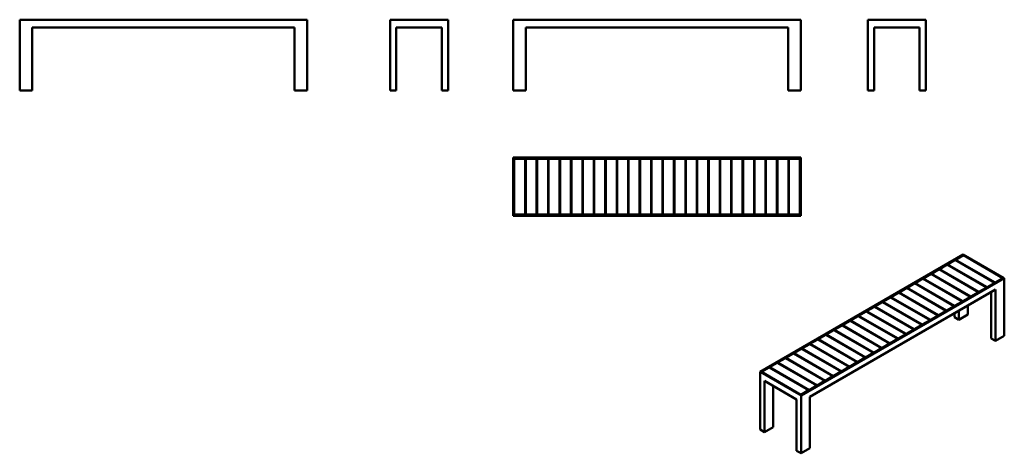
# Model space of a CAD drawing. Header units: millimetres. Extents: x 370 to 6651, y 1515 to 4277.
import ezdxf

# ---------------------------------------------------------------- set-up
doc = ezdxf.new("R2010")
doc.units = ezdxf.units.MM
doc.header["$LTSCALE"] = 16.666667
doc.layers.add('Visible (ANSI)', color=7, linetype='Continuous', lineweight=50)

msp = doc.modelspace()

# ---------------------------------------------------------------- linework, layer by layer
at = {"layer": 'Visible (ANSI)'}
for p, q in [((370, 4277.4), (2204, 4277.4)), ((370, 3827.4), (370, 4277.4)), ((2204, 3827.4), (2204, 4277.4)), ((2732.3, 4277.4), (3102.3, 4277.4)), ((2732.3, 3827.4), (2732.3, 4277.4)), ((3102.3, 3827.4), (3102.3, 4277.4)), ((3518.8, 4277.4), (5352.8, 4277.4)), ((3518.8, 3827.4), (3518.8, 4277.4)), ((5352.8, 3827.4), (5352.8, 4277.4)), ((5781.1, 4277.4), (6151.1, 4277.4)), ((5781.1, 3827.4), (5781.1, 4277.4)), ((6151.1, 3827.4), (6151.1, 4277.4)), ((450, 4227.4), (2124, 4227.4)), ((450, 3827.4), (450, 4227.4)), ((2124, 3827.4), (2124, 4227.4)), ((2772.3, 4227.4), (3062.3, 4227.4)), ((2772.3, 3827.4), (2772.3, 4227.4)), ((3062.3, 3827.4), (3062.3, 4227.4)), ((3598.8, 4227.4), (5272.8, 4227.4)), ((3598.8, 3827.4), (3598.8, 4227.4)), ((5272.8, 3827.4), (5272.8, 4227.4)), ((5821.1, 4227.4), (6111.1, 4227.4)), ((5821.1, 3827.4), (5821.1, 4227.4)), ((6111.1, 3827.4), (6111.1, 4227.4)), ((370, 3827.4), (450, 3827.4)), ((2204, 3827.4), (2124, 3827.4)), ((2772.3, 3827.4), (2732.3, 3827.4)), ((3062.3, 3827.4), (3102.3, 3827.4)), ((3518.8, 3827.4), (3598.8, 3827.4)), ((5352.8, 3827.4), (5272.8, 3827.4)), ((5821.1, 3827.4), (5781.1, 3827.4)), ((6111.1, 3827.4), (6151.1, 3827.4)), ((5352.8, 3398.7), (3518.8, 3398.7)), ((3518.8, 3398.7), (3518.8, 3028.7)), ((3523.8, 3033.7), (3523.8, 3393.7)), ((3523.8, 3393.7), (5347.8, 3393.7)), ((5347.8, 3393.7), (5347.8, 3033.7)), ((5352.8, 3028.7), (5352.8, 3398.7)), ((3524.8, 3391.7), (3594.8, 3391.7)), ((3524.8, 3035.7), (3524.8, 3391.7)), ((3594.8, 3035.7), (3594.8, 3391.7)), ((3594.8, 3343.7), (3597.8, 3343.7)), ((3597.8, 3391.7), (3667.8, 3391.7)), ((3597.8, 3035.7), (3597.8, 3391.7)), ((3667.8, 3035.7), (3667.8, 3391.7)), ((3667.8, 3343.7), (3670.8, 3343.7)), ((3670.8, 3391.7), (3740.8, 3391.7)), ((3670.8, 3035.7), (3670.8, 3391.7)), ((3740.8, 3035.7), (3740.8, 3391.7)), ((3740.8, 3343.7), (3743.8, 3343.7)), ((3743.8, 3391.7), (3813.8, 3391.7)), ((3743.8, 3035.7), (3743.8, 3391.7)), ((3813.8, 3035.7), (3813.8, 3391.7)), ((3813.8, 3343.7), (3816.8, 3343.7)), ((3816.8, 3391.7), (3886.8, 3391.7)), ((3816.8, 3035.7), (3816.8, 3391.7)), ((3886.8, 3035.7), (3886.8, 3391.7)), ((3886.8, 3343.7), (3889.8, 3343.7)), ((3889.8, 3391.7), (3959.8, 3391.7)), ((3889.8, 3035.7), (3889.8, 3391.7)), ((3959.8, 3035.7), (3959.8, 3391.7)), ((3959.8, 3343.7), (3962.8, 3343.7)), ((3962.8, 3391.7), (4032.8, 3391.7)), ((3962.8, 3035.7), (3962.8, 3391.7)), ((4032.8, 3035.7), (4032.8, 3391.7)), ((4032.8, 3343.7), (4035.8, 3343.7)), ((4035.8, 3391.7), (4105.8, 3391.7)), ((4035.8, 3035.7), (4035.8, 3391.7)), ((4105.8, 3035.7), (4105.8, 3391.7)), ((4105.8, 3343.7), (4108.8, 3343.7)), ((4108.8, 3391.7), (4178.8, 3391.7)), ((4108.8, 3035.7), (4108.8, 3391.7)), ((4178.8, 3035.7), (4178.8, 3391.7)), ((4178.8, 3343.7), (4181.8, 3343.7)), ((4181.8, 3391.7), (4251.8, 3391.7)), ((4181.8, 3035.7), (4181.8, 3391.7)), ((4251.8, 3035.7), (4251.8, 3391.7)), ((4251.8, 3343.7), (4254.8, 3343.7)), ((4254.8, 3391.7), (4324.8, 3391.7)), ((4254.8, 3035.7), (4254.8, 3391.7)), ((4324.8, 3035.7), (4324.8, 3391.7)), ((4324.8, 3343.7), (4327.8, 3343.7)), ((4327.8, 3391.7), (4397.8, 3391.7)), ((4327.8, 3035.7), (4327.8, 3391.7)), ((4397.8, 3035.7), (4397.8, 3391.7)), ((4397.8, 3343.7), (4400.8, 3343.7)), ((4400.8, 3391.7), (4470.8, 3391.7)), ((4400.8, 3035.7), (4400.8, 3391.7)), ((4470.8, 3035.7), (4470.8, 3391.7)), ((4470.8, 3343.7), (4473.8, 3343.7)), ((4473.8, 3391.7), (4543.8, 3391.7)), ((4473.8, 3035.7), (4473.8, 3391.7)), ((4543.8, 3035.7), (4543.8, 3391.7)), ((4543.8, 3343.7), (4546.8, 3343.7)), ((4546.8, 3391.7), (4616.8, 3391.7)), ((4546.8, 3035.7), (4546.8, 3391.7)), ((4616.8, 3035.7), (4616.8, 3391.7)), ((4616.8, 3343.7), (4619.8, 3343.7)), ((4619.8, 3391.7), (4689.8, 3391.7)), ((4619.8, 3035.7), (4619.8, 3391.7)), ((4689.8, 3035.7), (4689.8, 3391.7)), ((4689.8, 3343.7), (4692.8, 3343.7)), ((4692.8, 3391.7), (4762.8, 3391.7)), ((4692.8, 3035.7), (4692.8, 3391.7)), ((4762.8, 3035.7), (4762.8, 3391.7)), ((4762.8, 3343.7), (4765.8, 3343.7)), ((4765.8, 3391.7), (4835.8, 3391.7)), ((4765.8, 3035.7), (4765.8, 3391.7)), ((4835.8, 3035.7), (4835.8, 3391.7)), ((4835.8, 3343.7), (4838.8, 3343.7)), ((4838.8, 3391.7), (4908.8, 3391.7)), ((4838.8, 3035.7), (4838.8, 3391.7)), ((4908.8, 3035.7), (4908.8, 3391.7)), ((4908.8, 3343.7), (4911.8, 3343.7)), ((4911.8, 3391.7), (4981.8, 3391.7)), ((4911.8, 3035.7), (4911.8, 3391.7)), ((4981.8, 3035.7), (4981.8, 3391.7)), ((4981.8, 3343.7), (4984.8, 3343.7)), ((4984.8, 3391.7), (5054.8, 3391.7)), ((4984.8, 3035.7), (4984.8, 3391.7)), ((5054.8, 3035.7), (5054.8, 3391.7)), ((5054.8, 3343.7), (5057.8, 3343.7)), ((5057.8, 3391.7), (5127.8, 3391.7)), ((5057.8, 3035.7), (5057.8, 3391.7)), ((5127.8, 3035.7), (5127.8, 3391.7)), ((5127.8, 3343.7), (5130.8, 3343.7)), ((5130.8, 3391.7), (5200.8, 3391.7)), ((5130.8, 3035.7), (5130.8, 3391.7)), ((5200.8, 3035.7), (5200.8, 3391.7)), ((5200.8, 3343.7), (5203.8, 3343.7)), ((5203.8, 3391.7), (5273.8, 3391.7)), ((5203.8, 3035.7), (5203.8, 3391.7)), ((5273.8, 3035.7), (5273.8, 3391.7)), ((5273.8, 3343.7), (5276.8, 3343.7)), ((5276.8, 3391.7), (5346.8, 3391.7)), ((5276.8, 3035.7), (5276.8, 3391.7)), ((5346.8, 3035.7), (5346.8, 3391.7)), ((3597.8, 3083.7), (3594.8, 3083.7)), ((3670.8, 3083.7), (3667.8, 3083.7)), ((3743.8, 3083.7), (3740.8, 3083.7)), ((3816.8, 3083.7), (3813.8, 3083.7)), ((3889.8, 3083.7), (3886.8, 3083.7)), ((3962.8, 3083.7), (3959.8, 3083.7)), ((4035.8, 3083.7), (4032.8, 3083.7)), ((4108.8, 3083.7), (4105.8, 3083.7)), ((4181.8, 3083.7), (4178.8, 3083.7)), ((4254.8, 3083.7), (4251.8, 3083.7)), ((4327.8, 3083.7), (4324.8, 3083.7)), ((4400.8, 3083.7), (4397.8, 3083.7)), ((4473.8, 3083.7), (4470.8, 3083.7)), ((4546.8, 3083.7), (4543.8, 3083.7)), ((4619.8, 3083.7), (4616.8, 3083.7)), ((4692.8, 3083.7), (4689.8, 3083.7)), ((4765.8, 3083.7), (4762.8, 3083.7)), ((4838.8, 3083.7), (4835.8, 3083.7)), ((4911.8, 3083.7), (4908.8, 3083.7)), ((4984.8, 3083.7), (4981.8, 3083.7)), ((5057.8, 3083.7), (5054.8, 3083.7)), ((5130.8, 3083.7), (5127.8, 3083.7)), ((5203.8, 3083.7), (5200.8, 3083.7)), ((5276.8, 3083.7), (5273.8, 3083.7)), ((3518.8, 3028.7), (5352.8, 3028.7)), ((5347.8, 3033.7), (3523.8, 3033.7)), ((3594.8, 3035.7), (3524.8, 3035.7)), ((3667.8, 3035.7), (3597.8, 3035.7)), ((3740.8, 3035.7), (3670.8, 3035.7)), ((3813.8, 3035.7), (3743.8, 3035.7)), ((3886.8, 3035.7), (3816.8, 3035.7)), ((3959.8, 3035.7), (3889.8, 3035.7)), ((4032.8, 3035.7), (3962.8, 3035.7)), ((4105.8, 3035.7), (4035.8, 3035.7)), ((4178.8, 3035.7), (4108.8, 3035.7)), ((4251.8, 3035.7), (4181.8, 3035.7)), ((4324.8, 3035.7), (4254.8, 3035.7)), ((4397.8, 3035.7), (4327.8, 3035.7)), ((4470.8, 3035.7), (4400.8, 3035.7)), ((4543.8, 3035.7), (4473.8, 3035.7)), ((4616.8, 3035.7), (4546.8, 3035.7)), ((4689.8, 3035.7), (4619.8, 3035.7)), ((4762.8, 3035.7), (4692.8, 3035.7)), ((4835.8, 3035.7), (4765.8, 3035.7)), ((4908.8, 3035.7), (4838.8, 3035.7)), ((4981.8, 3035.7), (4911.8, 3035.7)), ((5054.8, 3035.7), (4984.8, 3035.7)), ((5127.8, 3035.7), (5057.8, 3035.7)), ((5200.8, 3035.7), (5130.8, 3035.7)), ((5273.8, 3035.7), (5203.8, 3035.7)), ((5346.8, 3035.7), (5276.8, 3035.7)), ((6389.5, 2781.9), (5092.7, 2033.2)), ((5099.8, 2033.2), (6389.5, 2777.9)), ((6340.8, 2748.1), (6390.3, 2776.6)), ((6651.2, 2630.9), (6389.5, 2781.9)), ((6389.5, 2777.9), (6644.1, 2630.9)), ((6389.5, 2776.2), (6389.5, 2777.9)), ((6642, 2631.3), (6390.3, 2776.6)), ((6237.5, 2688.5), (6287, 2717)), ((6538.7, 2571.7), (6287, 2717)), ((6289.1, 2718.3), (6338.6, 2746.8)), ((6540.9, 2572.9), (6289.1, 2718.3)), ((6289.1, 2715.8), (6289.1, 2718.3)), ((6590.4, 2601.5), (6338.6, 2746.8)), ((6592.5, 2602.7), (6340.8, 2748.1)), ((6340.8, 2745.6), (6340.8, 2748.1)), ((6134.3, 2628.9), (6183.8, 2657.4)), ((6435.5, 2512.1), (6183.8, 2657.4)), ((6185.9, 2658.7), (6235.4, 2687.2)), ((6437.6, 2513.3), (6185.9, 2658.7)), ((6185.9, 2656.2), (6185.9, 2658.7)), ((6487.1, 2541.9), (6235.4, 2687.2)), ((6489.2, 2543.1), (6237.5, 2688.5)), ((6237.5, 2686), (6237.5, 2688.5)), ((6644.1, 2630.9), (5354.3, 1886.2)), ((5354.3, 1882.2), (6651.2, 2630.9)), ((6031, 2569.2), (6080.5, 2597.8)), ((6332.3, 2452.5), (6080.5, 2597.8)), ((6082.7, 2599), (6132.2, 2627.6)), ((6334.4, 2453.7), (6082.7, 2599)), ((6082.7, 2596.6), (6082.7, 2599)), ((6383.9, 2482.3), (6132.2, 2627.6)), ((6386, 2483.5), (6134.3, 2628.9)), ((6134.3, 2626.4), (6134.3, 2628.9)), ((6590.4, 2601.5), (6540.9, 2572.9)), ((6590.4, 2599.9), (6590.4, 2601.5)), ((6642, 2631.3), (6592.5, 2602.7)), ((6592.5, 2602.7), (6592.5, 2601.1)), ((6642, 2629.7), (6642, 2631.3)), ((6651.2, 2263.5), (6651.2, 2630.9)), ((5410.9, 1874), (6594.6, 2557.4)), ((5927.8, 2509.6), (5977.3, 2538.2)), ((6229, 2392.9), (5977.3, 2538.2)), ((5979.4, 2539.4), (6028.9, 2568)), ((6231.2, 2394.1), (5979.4, 2539.4)), ((5979.4, 2537), (5979.4, 2539.4)), ((6280.7, 2422.7), (6028.9, 2568)), ((6282.8, 2423.9), (6031, 2569.2)), ((6031, 2566.8), (6031, 2569.2)), ((6487.1, 2541.9), (6437.6, 2513.3)), ((6437.6, 2513.3), (6437.6, 2511.7)), ((6487.1, 2540.3), (6487.1, 2541.9)), ((6538.7, 2571.7), (6489.2, 2543.1)), ((6489.2, 2543.1), (6489.2, 2541.5)), ((6538.7, 2570.1), (6538.7, 2571.7)), ((6540.9, 2572.9), (6540.9, 2571.3)), ((6566.3, 2247.1), (6566.3, 2541.1)), ((6594.6, 2230.8), (6594.6, 2557.4)), ((5824.6, 2450), (5874.1, 2478.6)), ((6076.3, 2304.7), (5824.6, 2450)), ((5824.6, 2447.6), (5824.6, 2450)), ((6125.8, 2333.3), (5874.1, 2478.6)), ((5876.2, 2479.8), (5925.7, 2508.4)), ((6127.9, 2334.5), (5876.2, 2479.8)), ((5876.2, 2477.4), (5876.2, 2479.8)), ((6177.4, 2363.1), (5925.7, 2508.4)), ((6179.5, 2364.3), (5927.8, 2509.6)), ((5927.8, 2507.2), (5927.8, 2509.6)), ((6332.3, 2452.5), (6282.8, 2423.9)), ((6332.3, 2450.9), (6332.3, 2452.5)), ((6383.9, 2482.3), (6334.4, 2453.7)), ((6334.4, 2453.7), (6334.4, 2452.1)), ((6383.9, 2480.7), (6383.9, 2482.3)), ((6435.5, 2512.1), (6386, 2483.5)), ((6386, 2483.5), (6386, 2481.9)), ((6417.8, 2398.2), (6417.8, 2455.3)), ((6435.5, 2510.5), (6435.5, 2512.1)), ((5669.7, 2360.6), (5719.2, 2389.2)), ((5970.9, 2243.9), (5719.2, 2389.2)), ((5721.3, 2390.4), (5770.8, 2419)), ((5973.1, 2245.1), (5721.3, 2390.4)), ((5721.3, 2388), (5721.3, 2390.4)), ((6022.6, 2273.7), (5770.8, 2419)), ((5773, 2420.2), (5822.4, 2448.8)), ((6024.7, 2274.9), (5773, 2420.2)), ((5773, 2417.8), (5773, 2420.2)), ((6074.2, 2303.5), (5822.4, 2448.8)), ((6229, 2392.9), (6179.5, 2364.3)), ((6229, 2391.3), (6229, 2392.9)), ((6280.7, 2422.7), (6231.2, 2394.1)), ((6231.2, 2394.1), (6231.2, 2392.5)), ((6280.7, 2421.1), (6280.7, 2422.7)), ((6282.8, 2423.9), (6282.8, 2422.3)), ((6333, 2381.9), (6333, 2406.4)), ((6361.3, 2365.5), (6361.3, 2422.7)), ((6361.3, 2365.5), (6417.8, 2398.2)), ((5566.5, 2301), (5616, 2329.6)), ((5867.7, 2184.3), (5616, 2329.6)), ((5618.1, 2330.8), (5667.6, 2359.4)), ((5869.8, 2185.5), (5618.1, 2330.8)), ((5618.1, 2328.4), (5618.1, 2330.8)), ((5919.3, 2214.1), (5667.6, 2359.4)), ((5921.4, 2215.3), (5669.7, 2360.6)), ((5669.7, 2358.2), (5669.7, 2360.6)), ((6125.8, 2333.3), (6076.3, 2304.7)), ((6125.8, 2331.6), (6125.8, 2333.3)), ((6177.4, 2363.1), (6127.9, 2334.5)), ((6127.9, 2334.5), (6127.9, 2332.9)), ((6177.4, 2361.4), (6177.4, 2363.1)), ((6179.5, 2364.3), (6179.5, 2362.7)), ((6333, 2381.9), (6361.3, 2365.5)), ((5463.2, 2241.4), (5512.7, 2270)), ((5764.5, 2124.7), (5512.7, 2270)), ((5514.9, 2271.2), (5564.4, 2299.8)), ((5766.6, 2125.9), (5514.9, 2271.2)), ((5514.9, 2268.8), (5514.9, 2271.2)), ((5816.1, 2154.5), (5564.4, 2299.8)), ((5818.2, 2155.7), (5566.5, 2301)), ((5566.5, 2298.6), (5566.5, 2301)), ((6022.6, 2273.7), (5973.1, 2245.1)), ((6022.6, 2272), (6022.6, 2273.7)), ((6074.2, 2303.5), (6024.7, 2274.9)), ((6024.7, 2274.9), (6024.7, 2273.3)), ((6074.2, 2301.8), (6074.2, 2303.5)), ((6076.3, 2304.7), (6076.3, 2303.1)), ((6651.2, 2263.5), (6594.6, 2230.8)), ((5360, 2181.8), (5409.5, 2210.4)), ((5661.2, 2065.1), (5409.5, 2210.4)), ((5411.6, 2211.6), (5461.1, 2240.2)), ((5663.3, 2066.3), (5411.6, 2211.6)), ((5411.6, 2209.2), (5411.6, 2211.6)), ((5712.8, 2094.9), (5461.1, 2240.2)), ((5715, 2096.1), (5463.2, 2241.4)), ((5463.2, 2239), (5463.2, 2241.4)), ((5919.3, 2214.1), (5869.8, 2185.5)), ((5919.3, 2212.4), (5919.3, 2214.1)), ((5970.9, 2243.9), (5921.4, 2215.3)), ((5921.4, 2215.3), (5921.4, 2213.7)), ((5970.9, 2242.2), (5970.9, 2243.9)), ((5973.1, 2245.1), (5973.1, 2243.5)), ((6594.6, 2230.8), (6566.3, 2247.1)), ((5256.8, 2122.2), (5306.3, 2150.8)), ((5558, 2005.5), (5306.3, 2150.8)), ((5308.4, 2152), (5357.9, 2180.6)), ((5560.1, 2006.7), (5308.4, 2152)), ((5308.4, 2149.6), (5308.4, 2152)), ((5609.6, 2035.3), (5357.9, 2180.6)), ((5611.7, 2036.5), (5360, 2181.8)), ((5360, 2179.4), (5360, 2181.8)), ((5816.1, 2154.5), (5766.6, 2125.9)), ((5816.1, 2152.8), (5816.1, 2154.5)), ((5867.7, 2184.3), (5818.2, 2155.7)), ((5818.2, 2155.7), (5818.2, 2154.1)), ((5867.7, 2182.6), (5867.7, 2184.3)), ((5869.8, 2185.5), (5869.8, 2183.9)), ((5153.5, 2062.6), (5203, 2091.2)), ((5454.8, 1945.9), (5203, 2091.2)), ((5205.1, 2092.4), (5254.6, 2121)), ((5456.9, 1947.1), (5205.1, 2092.4)), ((5205.1, 2090), (5205.1, 2092.4)), ((5506.4, 1975.7), (5254.6, 2121)), ((5508.5, 1976.9), (5256.8, 2122.2)), ((5256.8, 2119.8), (5256.8, 2122.2)), ((5712.8, 2094.9), (5663.3, 2066.3)), ((5712.8, 2093.2), (5712.8, 2094.9)), ((5764.5, 2124.7), (5715, 2096.1)), ((5715, 2096.1), (5715, 2094.5)), ((5764.5, 2123), (5764.5, 2124.7)), ((5766.6, 2125.9), (5766.6, 2124.3)), ((5092.7, 2033.2), (5354.3, 1882.2)), ((5092.7, 1665.8), (5092.7, 2033.2)), ((5354.3, 1886.2), (5099.8, 2033.2)), ((5101.9, 2032.8), (5151.4, 2061.4)), ((5353.6, 1887.5), (5101.9, 2032.8)), ((5101.9, 2032), (5101.9, 2032.8)), ((5403.1, 1916), (5151.4, 2061.4)), ((5405.3, 1917.3), (5153.5, 2062.6)), ((5153.5, 2060.2), (5153.5, 2062.6)), ((5609.6, 2035.3), (5560.1, 2006.7)), ((5609.6, 2033.6), (5609.6, 2035.3)), ((5661.2, 2065.1), (5611.7, 2036.5)), ((5611.7, 2036.5), (5611.7, 2034.8)), ((5661.2, 2063.4), (5661.2, 2065.1)), ((5663.3, 2066.3), (5663.3, 2064.7)), ((5121, 1976.1), (5326.1, 1857.7)), ((5121, 1649.5), (5121, 1976.1)), ((5506.4, 1975.7), (5456.9, 1947.1)), ((5506.4, 1974), (5506.4, 1975.7)), ((5558, 2005.5), (5508.5, 1976.9)), ((5508.5, 1976.9), (5508.5, 1975.2)), ((5558, 2003.8), (5558, 2005.5)), ((5560.1, 2006.7), (5560.1, 2005)), ((5177.6, 1682.1), (5177.6, 1943.4)), ((5403.1, 1916), (5353.6, 1887.5)), ((5353.6, 1887.5), (5353.6, 1886.7)), ((5403.1, 1914.4), (5403.1, 1916)), ((5454.8, 1945.9), (5405.3, 1917.3)), ((5405.3, 1917.3), (5405.3, 1915.6)), ((5454.8, 1944.2), (5454.8, 1945.9)), ((5456.9, 1947.1), (5456.9, 1945.4)), ((5326.1, 1531.1), (5326.1, 1857.7)), ((5354.3, 1514.7), (5354.3, 1882.2)), ((5410.9, 1547.4), (5410.9, 1874)), ((5121, 1649.5), (5092.7, 1665.8)), ((5177.6, 1682.1), (5121, 1649.5)), ((5326.1, 1531.1), (5354.3, 1514.7)), ((5354.3, 1514.7), (5410.9, 1547.4))]:
    msp.add_line(p, q, dxfattribs=at)

doc.saveas('drawing.dxf')
